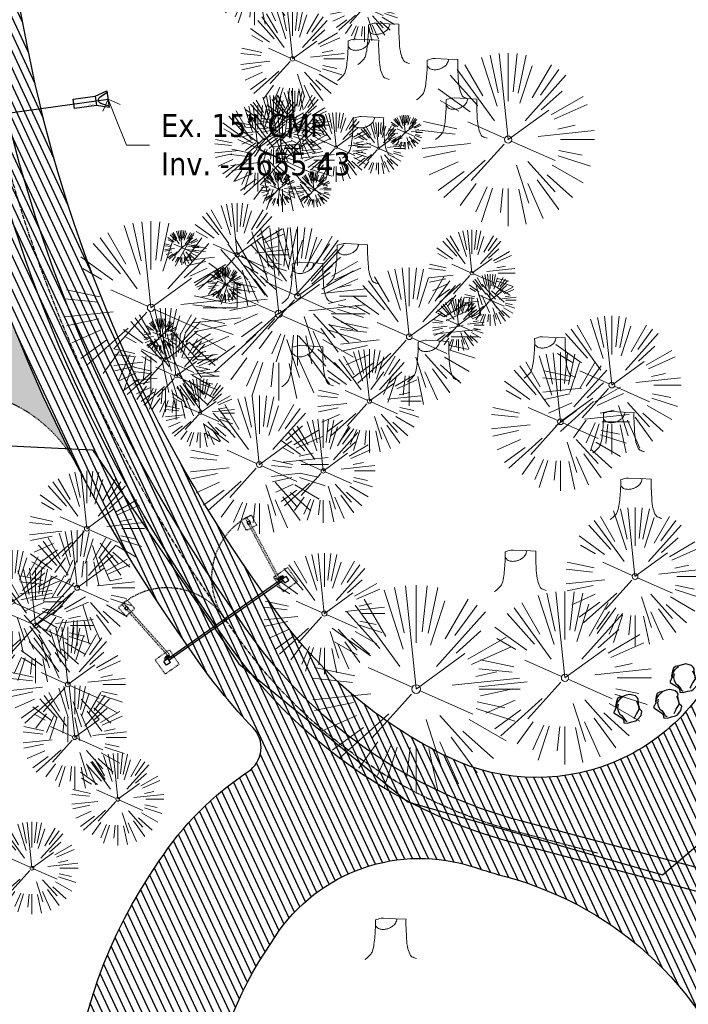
# Model space of a CAD drawing. Header units: feet. Extents: x 1134296 to 1140710, y 647902 to 649877.
# Tile 11 of 66: x 1134583 to 1134699, y 648396 to 648567. Entities that reach past the tile are written whole.
import ezdxf
from ezdxf import colors
from ezdxf.entities.mleader import LeaderData, LeaderLine
from ezdxf.lldxf.tags import DXFTag
from ezdxf.math import Vec2, Vec3

# ---------------------------------------------------------------- set-up
doc = ezdxf.new("R2010")
doc.units = ezdxf.units.FT
doc.header["$MEASUREMENT"] = 0
for name, pattern in [('CENTER2', [1.125, 0.75, -0.125, 0.125, -0.125]), ('DASHED4', [0.1875, 0.125, -0.0625]), ('DASHED8', [0.09375, 0.0625, -0.03125]), ('RAD', [0.13, 0.08, -0.05])]:
    doc.linetypes.add(name, pattern=pattern)
for name, color, linetype in [('C-FENCE-FOOTING', 7, 'DASHED8'), ('C-PRKG-ASPH', 5, 'Continuous'), ('C-PRKG-GRVL', 8, 'Continuous'), ('C-ROAD-ASPHALT', 1, 'Continuous'), ('C-ROAD-CNTR', 1, 'CENTER2'), ('C-ROAD-GRVL', 1, 'RAD'), ('C-SITE-GATE', 1, 'Continuous'), ('C-UTIL-ELEC-MEP', 7, 'UGE (.5x)'), ('C-UTIL-STRM-PIPE', 210, 'Continuous'), ('C-UTIL-STRM-STRC', 210, 'Continuous'), ('C-UTIL-WATER-MEP', 7, 'WATER (.5x)'), ('G-TEXT-ST02', 2, 'Continuous'), ('G-XREF', 7, 'Continuous'), ('L-BARRIERROCK', 6, 'Continuous')]:
    doc.layers.add(name, color=color, linetype=linetype)
doc.layers.add('V-ANNO-TEXT', color=8, linetype='Continuous', lineweight=13)
doc.layers.add('V-SITE-VEGE', color=8, linetype='Continuous', lineweight=18)
doc.styles.add('SEI-Dim & Leader', font='tahoma.ttf')
doc.styles.get("Standard").update_dxf_attribs({"font": 'arial.ttf'})
tags = doc.linetypes.add('UGE (.5x)', pattern='A,0.75,-0.2,["UGE",Standard,S=0.08,R=0,X=-0.1,Y=-0.04],-0.2', length=1.15).pattern_tags.tags
tags[6] = DXFTag(74, 10)
tags = doc.linetypes.add('WATER (.5x)', pattern='A,0.75,-0.2,["W",Standard,S=0.08,R=0,X=-0.1,Y=-0.04],-0.05', length=1).pattern_tags.tags
tags[6] = DXFTag(74, 10)
pattern_1 = [(115, (0, 0), (-1.132884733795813, -0.5282728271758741), [])]

# ---------------------------------------------------------------- blocks, each defined once
blk = doc.blocks.new('V-SITE-VEGE-Stump')
for points in [[(-0.122905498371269, -0.01429599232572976, 0.05261256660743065), (-0.09863241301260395, 0.007697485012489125, 0.1061947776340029), (-0.09053039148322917, 0.02191696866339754, 0.04486152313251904), (-0.08374707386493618, 0.05273626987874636, 0.02007395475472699), (-0.07764030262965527, 0.1228815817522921, 0.01167487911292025), (-0.07732468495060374, 0.1363966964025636, 0.007866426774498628), (-0.07764030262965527, 0.1564565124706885)], [(-0.07764030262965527, 0.1564565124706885, -0.02766804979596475), (-0.05341885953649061, 0.1633605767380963, -0.0679781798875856), (-0.04316680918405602, 0.1642506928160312), (0.008593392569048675, 0.1616126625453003), (0.05395851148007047, 0.1590945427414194)], [(0.01506844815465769, 0.161253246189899, -0.08286378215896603), (0.008147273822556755, 0.1419669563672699, -0.1113242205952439), (-0.002098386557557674, 0.130555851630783, -0.03931328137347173), (-0.01592715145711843, 0.1222882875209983, -0.04919659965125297), (-0.02797848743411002, 0.1177254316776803, -0.06600187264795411), (-0.0446681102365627, 0.1155126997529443, -0.07018691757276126), (-0.06035359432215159, 0.1177254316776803, -0.1148593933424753), (-0.06850904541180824, 0.1222766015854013, -0.0759377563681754), (-0.07734269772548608, 0.1331671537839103)], [(0.05395851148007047, 0.1590945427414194, 0.004334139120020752), (0.05376627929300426, 0.1369184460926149, 0.00834373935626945), (0.05395851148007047, 0.1253997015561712), (0.05605689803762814, 0.07623641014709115, 0.04625247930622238), (0.06241632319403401, 0.03170819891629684, 0.06962485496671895), (0.07334360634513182, 0.00381048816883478, 0.1497246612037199), (0.07941695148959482, -0.001975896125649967, 0.05852299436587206), (0.09922370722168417, -0.009139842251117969)]]:
    blk.add_lwpolyline(points, format="xyb")
blk = doc.blocks.new('V-SITE-VEGE-Coniferious Tree 2')
at = {"color": 0, "linetype": 'ByBlock'}
for p, q in [((-0.06264093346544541, 0.1926377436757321), (-0.1545378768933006, 0.4755369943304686)), ((-0.0574950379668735, 0.2703678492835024), (-0.1039851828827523, 0.4890788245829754)), ((-0.0003172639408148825, 0.0025937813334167), (-0.05229705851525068, 0.4972664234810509)), ((-3.601054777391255e-05, 0.2219193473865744), (-3.601054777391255e-05, 0.5000060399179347)), ((0.02890183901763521, 0.2753366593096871), (0.05222503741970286, 0.4972664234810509)), ((0.0571938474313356, 0.2692740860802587), (0.1039131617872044, 0.4890788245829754)), ((-0.1460065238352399, 0.2528363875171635), (-0.2500390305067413, 0.4330260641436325)), ((0.139142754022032, 0.2410654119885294), (0.2499670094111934, 0.4330260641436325)), ((-0.07913071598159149, 0.1088658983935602), (-0.2939353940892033, 0.4045257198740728)), ((0.06850648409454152, 0.2109817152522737), (0.1382469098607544, 0.425630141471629)), ((0.1868724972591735, 0.2572635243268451), (0.2938633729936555, 0.4045257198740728)), ((-0.1756943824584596, 0.1950752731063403), (-0.3346129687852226, 0.3715878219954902)), ((0.09777767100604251, 0.108636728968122), (0.3345409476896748, 0.3715878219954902)), ((-0.2201011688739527, 0.1598873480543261), (-0.4045617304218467, 0.2938993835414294)), ((0.1919663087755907, 0.1728666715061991), (0.3115823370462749, 0.2805763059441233)), ((0.2487690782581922, 0.143647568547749), (0.4329900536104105, 0.2500030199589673)), ((-0.2844040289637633, 0.1641894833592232), (-0.393144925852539, 0.2269610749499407)), ((0.2658942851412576, 0.1183972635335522), (0.4567507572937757, 0.2033670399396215)), ((-0.0009318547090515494, -0.0006770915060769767), (0.2349564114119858, 0.1707208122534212)), ((-0.2961437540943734, 0.06292784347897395), (-0.4891148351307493, 0.1039491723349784)), ((-0.01992166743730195, 0.008854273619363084), (-0.2318825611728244, 0.1032199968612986)), ((-0.3060292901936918, 0.03215663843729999), (-0.4973024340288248, 0.05226104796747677)), ((0.173080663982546, 0.01818771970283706), (0.497230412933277, 0.05226104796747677)), ((0.2872695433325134, 0.06106323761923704), (0.3884790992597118, 0.08257391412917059)), ((0.3024988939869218, 0), (0.4999700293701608, 0)), ((-0.2182782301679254, -0.02292736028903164), (-0.4973024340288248, -0.05226104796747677)), ((-0.02300503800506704, -0.02554197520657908), (-0.2137781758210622, -0.2373882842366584)), ((0.01849546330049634, -0.008260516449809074), (0.2719985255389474, -0.1211160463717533)), ((-0.302185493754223, -0.0642195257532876), (-0.4891148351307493, -0.1039491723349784)), ((0.2891445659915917, -0.09395946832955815), (0.4755009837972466, -0.1545018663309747)), ((0.2936342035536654, -0.06241742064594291), (0.4274066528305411, -0.09084484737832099)), ((-0.2881436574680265, -0.1282723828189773), (-0.4568227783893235, -0.2033670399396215)), ((-0.1320480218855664, -0.1188660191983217), (-0.3716238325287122, -0.3345769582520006)), ((0.1143820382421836, -0.1271057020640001), (0.2718110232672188, -0.301920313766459)), ((-0.254528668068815, -0.1848980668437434), (-0.4045617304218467, -0.2938993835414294)), ((0.04781873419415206, -0.1473038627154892), (0.1192466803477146, -0.3671294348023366)), ((0.2555295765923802, -0.1475434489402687), (0.4329900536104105, -0.2500030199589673)), ((0.1688618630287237, -0.2324611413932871), (0.2938633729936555, -0.4045257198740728)), ((0.2253521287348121, -0.2029399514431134), (0.3715518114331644, -0.3345769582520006)), ((-0.1842986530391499, -0.2536176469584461), (-0.2766747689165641, -0.3807650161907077)), ((-0.1213812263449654, -0.2725449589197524), (-0.1855903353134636, -0.4167758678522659)), ((-0.09098502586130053, -0.2799408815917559), (-0.1545378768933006, -0.4755369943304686)), ((-0.02966136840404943, -0.2817638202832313), (-0.04434904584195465, -0.4216092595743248)), ((-3.601054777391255e-05, -0.2817638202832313), (-3.601054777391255e-05, -0.5000060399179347)), ((0.1131111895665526, -0.2541280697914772), (0.2033310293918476, -0.4567867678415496)), ((0.06104806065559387, -0.2873055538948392), (0.1039131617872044, -0.4890788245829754))]:
    blk.add_line(p, q, dxfattribs=at)
blk.add_circle((-3.601054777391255e-05, 0), 0.02083358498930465)
blk = doc.blocks.new('_Open90')
at = {"color": 0, "linetype": 'ByBlock', "lineweight": -2}
for p, q in [((0, 0), (-1, 0)), ((-0.5, 0.5), (0, 0)), ((0, 0), (-0.5, -0.5))]:
    blk.add_line(p, q, dxfattribs=at)
blk = doc.blocks.new("5'_BarrierRock")
at = {"layer": 'L-BARRIERROCK', "flags": 128}
for points in [[(3.796977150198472, 25.21031587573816), (-3.971151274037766, 23.41838866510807), (-10.84293678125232, 21.02912666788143), (-17.7147222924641, 19.53586684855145), (-22.19627771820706, 16.54930863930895), (-24.28770915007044, 10.27760197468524), (-26.0803419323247, 0.1233349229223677), (-25.48279766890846, -2.863184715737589), (-26.97668484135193, -7.044335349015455), (-29.06806322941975, -9.732226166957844), (-29.36686187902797, -13.31608058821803), (-11.14168239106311, -24.66494006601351), (-9.05030400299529, -29.74205430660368), (-9.05030400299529, -31.53398151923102), (-8.751505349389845, -33.62457612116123), (-1.87971984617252, -34.52053972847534), (7.680988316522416, -31.83264891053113), (16.04666099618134, -30.04072169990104), (19.63192655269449, -27.3528308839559), (27.10125632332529, -18.69186222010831), (28.89388910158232, -9.433597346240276), (24.11353502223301, -5.551075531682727), (22.02210359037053, 1.616633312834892), (21.42455933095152, 6.096412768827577), (20.82701507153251, 11.17356558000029), (21.12581372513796, 15.05604882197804), (19.03438229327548, 18.63990324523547), (15.15031808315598, 22.22375766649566), (3.796977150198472, 25.21031587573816)], [(-24.28770915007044, -3.759148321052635), (-24.28770915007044, 1.317965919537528), (-22.19627771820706, 8.187007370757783), (-18.61101215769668, 13.26412161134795), (-14.42820234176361, 18.04260703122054), (-11.44048104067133, 19.83453424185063)], [(-20.40364493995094, 4.603152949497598), (-21.8975321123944, -2.56455589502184), (-21.29998785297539, -6.447039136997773), (-20.40364493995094, -9.433597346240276), (-17.11717803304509, -15.70534258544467), (-12.93431516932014, -18.99052961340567), (-6.958872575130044, -26.75553466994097), (-5.46498540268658, -29.44342548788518), (-3.373607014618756, -30.63801791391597), (-1.87971984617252, -30.63801791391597)], [(17.54049512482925, 10.8748981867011), (21.62729471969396, 1.526720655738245), (22.61964785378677, -6.148371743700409), (17.24174951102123, -14.21204419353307), (15.44911673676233, -18.39319482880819), (13.35768530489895, -22.87301285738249), (12.1625967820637, -25.56090367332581)]]:
    blk.add_lwpolyline(points, dxfattribs=at)
blk = doc.blocks.new('*U1382')
at = {"flags": 128}
blk.add_lwpolyline([(-5.830896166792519, -1.631197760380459), (-6.054724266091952, -0.02168665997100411), (-2.261230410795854, 0.5058589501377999), (-2.037402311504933, -1.103652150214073)], close=True, dxfattribs=at)
blk.add_lwpolyline([(-2.261230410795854, 0.5058589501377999), (-0.1980017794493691, 1.423798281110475), (0.1980017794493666, -1.423798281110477), (-2.037402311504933, -1.103652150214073)], dxfattribs=at)
blk.add_lwpolyline([(0.1721754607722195, -1.238085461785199), (-1.256663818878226, -0.7355111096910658, -0.609256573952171), (-1.409667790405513, 0.3647153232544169), (-0.1721754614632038, 1.238085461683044)], format="xyb", dxfattribs=at)
at = {"layer": 'Defpoints'}
blk.add_text('15" FES', height=0.2, rotation=7.890988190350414, dxfattribs=at).set_placement((-3.420963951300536, -1.209523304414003))
blk = doc.blocks.new('C_PBASE-PACTOLA_02403811')
at = {"layer": 'C-FENCE-FOOTING', "linetype": 'DASHED8', "ltscale": 0.5}
for points in [[(1134622.790737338, 648480.9149802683), (1134623.729950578, 648479.1492287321), (1134621.964199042, 648478.2100154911), (1134621.024985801, 648479.9757670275)], [(1134626.63107487, 648470.0871235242), (1134628.348105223, 648467.6270814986), (1134630.808147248, 648469.3441118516), (1134629.091116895, 648471.8041538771)], [(1134599.751423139, 648464.8342786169), (1134601.084978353, 648463.3437651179), (1134602.575491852, 648464.6773203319), (1134601.241936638, 648466.167833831)], [(1134608.590766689, 648457.4955675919), (1134610.307797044, 648455.0355255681), (1134607.84775502, 648453.3184952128), (1134606.130724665, 648455.7785372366)]]:
    blk.add_lwpolyline(points, close=True, dxfattribs=at)
at = {"layer": 'C-ROAD-ASPHALT'}
for points in [[(1134633.649625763, 648994.1535019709), (1134723.234794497, 649000.6014174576, -0.3003133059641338), (1134907.703644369, 648897.0203221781), (1134943.5624042, 648827.4079753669, -0.2429416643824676), (1134943.472635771, 648735.6471404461, -0.01448214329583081), (1134938.281078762, 648725.8872446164), (1134902.771388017, 648660.9021647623, -0.1112368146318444), (1134861.541195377, 648614.0501326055), (1134757.483908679, 648538.5664206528, 0.1783965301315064), (1134706.299016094, 648462.144128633, -0.4786295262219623), (1134656.994557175, 648438.877100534, -0.1281532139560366), (1134626.710174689, 648464.732186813), (1134623.062749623, 648469.9579645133, -0.1042089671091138), (1134584.046954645, 648561.8052956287), (1134566.403948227, 648651.5934078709, -0.01381007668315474), (1134561.903038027, 648678.391101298), (1134552.825444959, 648743.3771249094, -0.09433329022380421), (1134558.209758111, 648852.4537669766), (1134566.77306571, 648887.8397463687, -0.03644235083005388), (1134590.864287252, 648962.9741265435, -0.2864198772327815)], [(1134661.499773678, 648419.805711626, 0.01473642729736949), (1134666.861855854, 648418.1955271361, -0.2575869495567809), (1134708.624534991, 648377.9849734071, -0.1698424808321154), (1134704.112198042, 648253.9264793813), (1134702.882206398, 648250.7817127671, -0.5197538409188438), (1134679.029421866, 648244.961863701, -0.09218706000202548), (1134665.447166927, 648262.190270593), (1134659.15436205, 648274.1677188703), (1134684.537608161, 648273.1557157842), (1134646.406726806, 648345.7323595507), (1134635.783647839, 648340.1511237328, -0.4142135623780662), (1134622.280052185, 648344.3526596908, -0.2721985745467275), (1134625.184309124, 648405.1045634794), (1134626.923202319, 648407.7628030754, -0.3404876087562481)]]:
    blk.add_lwpolyline(points, format="xyb", close=True, dxfattribs=at)
blk.add_lwpolyline([(1134641.753924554, 648097.236757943, -0.04745863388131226), (1134675.306121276, 648187.2144013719, 0.3533595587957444), (1134666.801823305, 648223.938865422, -0.1061807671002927), (1134644.201008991, 648251.02779896), (1134637.908204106, 648263.0052472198), (1134624.340160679, 648241.5287128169), (1134586.209279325, 648314.1053565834), (1134596.832358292, 648319.6865924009, 0.4142135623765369), (1134601.03389425, 648333.1901880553), (1134601.03389425, 648333.1901880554, -0.272198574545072), (1134605.099853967, 648418.2428533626), (1134606.838864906, 648420.9012729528, -0.1021731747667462), (1134622.244871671, 648436.3835698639, 0.468797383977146), (1134623.08730174, 648444.0239125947, -0.03941359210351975), (1134613.58995056, 648455.5746915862), (1134609.942525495, 648460.8004692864, -0.1042089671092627), (1134568.347173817, 648558.7203512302), (1134550.704167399, 648648.5084634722, -0.01381007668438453), (1134546.056886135, 648676.177626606), (1134536.979293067, 648741.163650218, -0.0943332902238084), (1134542.658637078, 648856.2170945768), (1134551.221944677, 648891.6030739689, -0.01079874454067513), (1134557.394969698, 648914.8990641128)], format="xyb", dxfattribs=at)
at = {"layer": 'C-ROAD-CNTR', "flags": 128}
blk.add_lwpolyline([(1134682.815781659, 648422.2458494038), (1134669.21986276, 648425.8462855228, -0.1774687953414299), (1134620.150062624, 648460.1534391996), (1134616.502637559, 648465.3792168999, -0.1042089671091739), (1134576.197064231, 648560.2628234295), (1134558.554057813, 648650.0509356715, -0.01381007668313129), (1134553.979962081, 648677.2843639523), (1134544.902369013, 648742.2703875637, -0.09433329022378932), (1134550.434197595, 648854.3354307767), (1134558.997505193, 648889.7214101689, -0.1428635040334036), (1134712.374228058, 649156.8312964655), (1134786.199238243, 649227.8108874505, -0.04164346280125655), (1134812.006441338, 649248.7876063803), (1134833.030879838, 649263.1487701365, -0.2654684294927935), (1134926.96397912, 649270.7084407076), (1134949.260464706, 649260.2481514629, -0.03670103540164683), (1135013.162783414, 649224.3333579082), (1135075.321908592, 649183.1273199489, -0.3025232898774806), (1135105.389164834, 649111.5845632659), (1135099.687602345, 649081.8875520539, -0.04927264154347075), (1135094.100293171, 649063.036833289), (1135036.844839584, 648922.3955038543, -0.009218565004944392), (1135029.58001939, 648905.4517031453), (1134962.363987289, 648756.3352782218, -0.01915469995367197), (1134945.301367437, 648722.0511597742), (1134909.791676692, 648657.06607992, -0.111236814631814), (1134866.238656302, 648607.5744966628), (1134762.181369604, 648532.0907847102, 0.3229446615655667), (1134716.395894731, 648393.2215671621), (1134719.721086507, 648382.7059234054, -0.1714240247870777), (1134715.287797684, 648249.5554414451), (1134707.163513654, 648228.7837741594, -0.02272318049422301), (1134688.713657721, 648187.2766264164, 0.05045028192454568), (1134653.344169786, 648094.1277041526)], format="xyb", dxfattribs=at)
at = {"layer": 'C-ROAD-GRVL', "flags": 128}
blk.add_lwpolyline([(1134592.713002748, 648489.2270802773, 0.1768252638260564), (1134580.054753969, 648500.7928919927), (1134551.806274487, 648512.414450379)], format="xyb", dxfattribs=at)
at = {"layer": 'C-SITE-GATE'}
for p, q in [((1134628.071127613, 648469.7711184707), (1134618.230959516, 648462.902997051)), ((1134628.261908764, 648469.4977804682), (1134618.421740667, 648462.6296590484)), ((1134627.715232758, 648469.1162181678), (1134627.524451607, 648469.3895561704)), ((1134628.261908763, 648469.497780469), (1134628.071127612, 648469.7711184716)), ((1134628.139462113, 648469.8188137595), (1134628.822807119, 648470.2957666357)), ((1134628.139462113, 648469.8188137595), (1134628.139526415, 648469.8188586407)), ((1134628.616414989, 648469.1354687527), (1134628.139462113, 648469.8188137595)), ((1134628.616414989, 648469.1354687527), (1134629.299759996, 648469.6124216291)), ((1134629.299759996, 648469.6124216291), (1134628.822807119, 648470.2957666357)), ((1134608.39079142, 648456.0348756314), (1134618.230959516, 648462.902997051)), ((1134608.581572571, 648455.7615376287), (1134618.421740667, 648462.6296590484)), ((1134618.250904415, 648462.5104208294), (1134618.060123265, 648462.7837588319)), ((1134618.421740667, 648462.6296590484), (1134618.230959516, 648462.902997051)), ((1134618.592576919, 648462.7488972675), (1134618.401795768, 648463.02223527)), ((1134608.322456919, 648455.9871803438), (1134607.639111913, 648455.5102274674)), ((1134608.116064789, 648454.8268824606), (1134607.639111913, 648455.5102274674)), ((1134608.799409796, 648455.3038353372), (1134608.116064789, 648454.8268824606)), ((1134608.322456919, 648455.9871803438), (1134608.322392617, 648455.9871354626)), ((1134608.799409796, 648455.3038353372), (1134608.322456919, 648455.9871803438)), ((1134608.581572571, 648455.7615376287), (1134608.39079142, 648456.0348756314)), ((1134609.128248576, 648456.1430999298), (1134608.937467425, 648456.4164379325))]:
    blk.add_line(p, q, dxfattribs=at)
at = {"layer": 'C-SITE-GATE', "linetype": 'DASHED4', "flags": 128}
for points in [[(1134627.397313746, 648469.7701174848), (1134621.762034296, 648480.3646267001)], [(1134627.691605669, 648469.9266530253), (1134622.056326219, 648480.5211622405)], [(1134608.375674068, 648456.4447528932), (1134600.37434279, 648465.3878338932)], [(1134608.624092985, 648456.6670120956), (1134600.622761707, 648465.6100930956)]]:
    blk.add_lwpolyline(points, dxfattribs=at)
at = {"layer": 'C-SITE-GATE'}
for points in [[(1134622.480785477, 648479.9006184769), (1134622.039347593, 648479.6658151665), (1134622.274150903, 648479.2243772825), (1134622.715588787, 648479.4591805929)], [(1134600.810448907, 648464.7754192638), (1134601.183077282, 648465.108808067), (1134601.516466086, 648464.736179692), (1134601.143837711, 648464.4027908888)]]:
    blk.add_lwpolyline(points, close=True, dxfattribs=at)
for points in [[(1134627.538672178, 648469.8059787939), (1134627.758425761, 648470.142382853, -0.9778305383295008), (1134628.147567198, 648469.9004472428), (1134628.071125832, 648469.7711172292), (1134627.729453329, 648469.532640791)], [(1134628.290353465, 648470.3306282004), (1134627.898803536, 648470.2403620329, 0.9778305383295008), (1134627.991704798, 648469.7916602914), (1134628.139462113, 648469.8188137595), (1134628.481134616, 648470.0572901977)], [(1134607.790003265, 648456.0220419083), (1134608.009756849, 648456.3584459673, -0.9778305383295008), (1134608.398898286, 648456.1165103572), (1134608.322456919, 648455.9871803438), (1134607.980784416, 648455.7487039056)], [(1134608.541684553, 648456.5466913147), (1134608.150134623, 648456.4564251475, 0.9778305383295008), (1134608.243035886, 648456.007723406), (1134608.3907932, 648456.0348768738), (1134608.732465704, 648456.273353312)]]:
    blk.add_lwpolyline(points, format="xyb", close=True, dxfattribs=at)
for centre in [(1134627.950284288, 648470.0170526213), (1134608.201615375, 648456.2331157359)]:
    blk.add_circle(centre, 0.1458333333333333, dxfattribs=at)
at = {"layer": 'C-SITE-GATE', "linetype": 'DASHED4'}
for centre, start, end in [((1134627.950284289, 648470.0170526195), 119.2972067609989, 216.2022462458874), ((1134608.201615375, 648456.2331157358), 33.62536167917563, 130.5304011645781)]:
    blk.add_arc(centre, 12.04471089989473, start, end, dxfattribs=at)
at = {"layer": 'C-UTIL-ELEC-MEP'}
blk.add_lwpolyline([(1134561.89461308, 648493.8446214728), (1134595.285468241, 648492.1844378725), (1134620.611008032, 648455.069243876), (1134649.925945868, 648431.1717475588), (1134694.111503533, 648418.4795962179), (1134708.67072589, 648430.8332975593), (1134725.261490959, 648479.9096068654), (1134754.464708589, 648520.9821663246), (1134857.364855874, 648597.6807489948), (1134892.607391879, 648628.3029507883), (1134942.693541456, 648644.7073661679)], dxfattribs=at)
at = {"layer": 'C-UTIL-STRM-PIPE', "flags": 128}
blk.add_lwpolyline([(1134562.19754962, 648548.0397159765), (1134597.974, 648553.015)], dxfattribs=at)
at = {"layer": 'C-UTIL-WATER-MEP', "flags": 128}
for points in [[(1134713.292159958, 648416.2441137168), (1134669.731849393, 648427.7796426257, -0.1774687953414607), (1134621.79009064, 648461.2981261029), (1134618.142665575, 648466.5239038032, -0.1042089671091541), (1134578.159536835, 648560.6484414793), (1134560.516530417, 648650.4365537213, -0.01381007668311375), (1134555.960731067, 648677.5610482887), (1134546.883138, 648742.5470719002, -0.09433329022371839), (1134552.378087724, 648853.8650148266), (1134560.941395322, 648889.2509942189, -0.1428635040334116), (1134713.760384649, 649155.3895718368), (1134787.585394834, 649226.3691628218, -0.04164346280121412), (1134813.134525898, 649247.1361145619), (1134834.158964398, 649261.4972783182, -0.2654684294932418), (1134926.114524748, 649268.8977979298), (1134948.411010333, 649258.437508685, -0.03670103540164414), (1135012.057719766, 649222.6663743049), (1135074.216844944, 649181.4603363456, -0.302523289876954), (1135103.425036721, 649111.961658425), (1135097.723474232, 649082.264647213, -0.04927264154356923), (1135092.247911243, 649063.7909428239), (1135034.992457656, 648923.1496133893, -0.009218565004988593), (1135027.756696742, 648906.273587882), (1134960.540664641, 648757.1571629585, -0.01915469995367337), (1134943.546295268, 648723.0101809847), (1134908.036604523, 648658.0251011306, -0.1112368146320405), (1134865.064291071, 648609.1934056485), (1134761.007004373, 648533.7096936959, 0.1574684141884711), (1134714.965670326, 648470.6755079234, 0.1574684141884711)], [(1134709.845560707, 648413.0189530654), (1134668.707876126, 648423.9129284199, -0.1774687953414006), (1134618.510034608, 648459.0087522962), (1134614.862609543, 648464.2345299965, -0.1042089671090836), (1134574.234591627, 648559.8772053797), (1134556.591585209, 648649.6653176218, -0.01381007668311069), (1134551.999193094, 648677.0076796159), (1134542.921600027, 648741.9937032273, -0.09433329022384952), (1134548.490307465, 648854.8058467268), (1134557.053615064, 648890.191826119, -0.0889232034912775), (1134635.562402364, 649068.4731093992, -0.07678502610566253)]]:
    blk.add_lwpolyline(points, format="xyb", dxfattribs=at)
at = {"layer": 'C-UTIL-STRM-STRC', "color": 221, "linetype": 'Continuous', "lineweight": -3}
blk.add_blockref('*U1382', (1134597.974, 648553.015), dxfattribs=at)
at = {"layer": 'L-BARRIERROCK', "xscale": 0.08333333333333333, "yscale": 0.08333333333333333, "zscale": 0.08333333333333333}
for p in [(1134697.845165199, 648452.9691616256), (1134695.037755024, 648448.5458117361), (1134688.128752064, 648447.6829144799)]:
    blk.add_blockref("5'_BarrierRock", p, dxfattribs=at)
blk = doc.blocks.new('C_PHTCH-PACTOLA_02403811')
at = {"layer": 'C-PRKG-ASPH'}
h = blk.add_hatch(dxfattribs=at)
h.set_pattern_fill('ANSI31', color=256, scale=10, angle=70)
h.set_pattern_definition(pattern_1)
edge = h.paths.add_edge_path(flags=16)
edge.add_arc((1135093.567290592, 648760.3570235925), 541.9999999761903, 143.5703577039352, 153.2664360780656, ccw=False)
edge.add_arc((1135093.567290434, 648760.3570237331), 541.9999997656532, 133.8742793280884, 143.5703577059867, ccw=False)
edge.add_line((1134717.918854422, 649151.0643979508), (1134791.743864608, 649222.0439889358))
edge.add_arc((1134924.814897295, 649083.6384245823), 191.9999999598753, 124.33581191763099, 133.8742793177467, ccw=False)
edge.add_line((1134816.518779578, 649242.1816391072), (1134837.543218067, 649256.5428028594))
edge.add_arc((1134886.614896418, 649184.7029087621), 87.00000000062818, 64.86660358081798, 124.33581191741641, ccw=False)
edge.add_line((1134923.566161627, 649263.4658695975), (1134945.862647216, 649253.0055803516))
edge.add_arc((1134736.896871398, 648807.5874571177), 491.9999999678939, 56.45911934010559, 64.86660355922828, ccw=False)
edge.add_line((1135008.742528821, 649217.6654234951), (1135070.901654, 649176.4593855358))
edge.add_arc((1135036.644680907, 649124.7828938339), 62.00000000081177, -10.868034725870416, 56.45911933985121, ccw=False)
edge.add_line((1135097.532652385, 649113.0929439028), (1135091.831089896, 649083.3959326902))
edge.add_arc((1135001.481196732, 649100.7423100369), 92.00000001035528, 337.8486329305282, 349.13196525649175, ccw=False)
edge.add_line((1135086.690765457, 649066.0532714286), (1135029.43531187, 648925.4119419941))
edge.add_arc((1134573.749357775, 649110.9228871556), 491.9999995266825, 335.73595333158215, 337.84863296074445, ccw=False)
edge.add_line((1135022.286728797, 648908.7392420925), (1134970.105907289, 648792.9779079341))
edge.add_line((1134970.105907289, 648792.9779079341), (1134955.070696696, 648759.622817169))
edge.add_arc((1134506.533324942, 648961.8064625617), 492.0000003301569, 331.3465562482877, 335.7359533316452, ccw=False)
edge.add_line((1134938.281078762, 648725.8872446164), (1134902.771388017, 648660.9021647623))
edge.add_arc((1134778.161263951, 648728.9926705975), 142.0000000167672, 305.95733191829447, 331.34655630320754, ccw=False)
edge.add_line((1134861.541195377, 648614.0501326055), (1134757.483908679, 648538.5664206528))
edge.add_arc((1134835.579196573, 648430.9089730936), 133.0000000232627, 125.9573319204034, 166.4171722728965)
edge.add_arc((1134672.277915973, 648470.363906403), 35.00000000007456, 244.10855969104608, 346.41717227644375, ccw=False)
edge.add_arc((1134691.461854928, 648509.9128519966), 78.95614352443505, 214.9055155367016, 244.1168481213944, ccw=False)
edge.add_line((1134626.710174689, 648464.732186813), (1134623.062749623, 648469.9579645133))
edge.add_arc((1134821.506139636, 648608.4650796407), 241.9999999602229, 191.1167612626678, 214.9138039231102, ccw=False)
edge.add_line((1134584.046954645, 648561.8052956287), (1134566.403948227, 648651.5934078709))
edge.add_arc((1135049.172208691, 648746.4554480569), 491.9999999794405, 187.9519260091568, 191.1167612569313, ccw=False)
edge.add_line((1134561.903038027, 648678.391101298), (1134552.825444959, 648743.3771249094))
edge.add_arc((1134842.017716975, 648783.7730382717), 292.0000000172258, 166.3961174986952, 187.9519260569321, ccw=False)
edge.add_line((1134558.209758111, 648852.4537669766), (1134566.77306571, 648887.8397463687))
edge.add_arc((1135093.567290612, 648760.357023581), 542.0000000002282, 158.0478401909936, 166.396117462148, ccw=False)
edge.add_arc((1135093.567290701, 648760.357023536), 542.0000000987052, 153.2664360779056, 158.0478401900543, ccw=False)
edge = h.paths.add_edge_path()
edge.add_line((1134664.934415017, 648091.0186503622), (1134641.753924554, 648097.236757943))
edge.add_arc((1135131.441785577, 647965.8792352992), 506.9999999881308, 154.1154939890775, 164.9840567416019, ccw=False)
edge.add_arc((1135131.44177555, 647965.8792402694), 506.9999887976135, 153.4314984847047, 154.115493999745, ccw=False)
edge.add_arc((1134241.513528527, 648410.9103548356), 488.0000000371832, 333.4314984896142, 338.6383717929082)
edge.add_line((1134695.987914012, 648233.1548120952), (1134704.112198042, 648253.9264793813))
edge.add_arc((1134529.027803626, 648322.4060737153), 188.0000000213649, 338.6383717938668, 377.1954705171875)
edge.add_arc((1134651.306425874, 648360.2470375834), 60.00000000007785, 17.1954705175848, 74.97265706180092)
edge.add_line((1134666.863224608, 648418.1951696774), (1134661.500576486, 648419.8056636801))
edge.add_arc((1134691.489318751, 648509.9450223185), 94.99699278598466, 223.9418846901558, 251.5980721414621, ccw=False)
edge.add_arc((1134691.535842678, 648509.9839590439), 95.05751145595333, 214.9165962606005, 223.9393241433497, ccw=False)
edge.add_line((1134613.590003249, 648455.5746160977), (1134609.942525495, 648460.8004692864))
edge.add_arc((1134821.506139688, 648608.4650796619), 258.0000000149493, 191.1167612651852, 214.9138039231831, ccw=False)
edge.add_line((1134568.347173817, 648558.7203512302), (1134550.704167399, 648648.5084634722))
edge.add_arc((1135049.172208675, 648746.4554480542), 507.9999999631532, 187.9519260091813, 191.1167612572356, ccw=False)
edge.add_line((1134546.056886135, 648676.177626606), (1134536.979293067, 648741.163650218))
edge.add_arc((1134842.01771694, 648783.7730382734), 307.9999999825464, 166.3961174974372, 187.9519260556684, ccw=False)
edge.add_line((1134542.658637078, 648856.2170945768), (1134551.221944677, 648891.6030739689))
edge.add_arc((1135093.567290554, 648760.3570237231), 557.9999999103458, 163.9213237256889, 166.3961174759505, ccw=False)
edge.add_arc((1134538.177323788, 648920.4382053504), 19.99999999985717, 343.9213237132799, 402.7699397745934)
edge.add_line((1134552.859048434, 648934.0193305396), (1134533.446357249, 648955.005204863))
edge.add_arc((1135093.567290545, 648760.3570234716), 592.9783928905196, 146.0187423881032, 160.8370986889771, ccw=False)
edge.add_line((1134601.857481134, 649091.7855040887), (1134616.582948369, 649064.0343807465))
edge.add_arc((1134620.999668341, 649066.3780071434), 5.000000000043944, 207.9515834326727, 327.0740857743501)
edge.add_arc((1135093.567290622, 648760.3570235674), 558.0000000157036, 133.8742793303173, 147.0740857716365, ccw=False)
edge.add_line((1134706.829601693, 649162.5981949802), (1134780.654611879, 649233.5777859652))
edge.add_arc((1134924.814897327, 649083.6384245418), 208.0000000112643, 124.3358119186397, 133.8742793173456, ccw=False)
edge.add_line((1134807.494103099, 649255.3935736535), (1134828.518541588, 649269.7547374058))
edge.add_arc((1134886.614896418, 649184.7029087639), 102.9999999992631, 64.86660357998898, 124.33581191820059, ccw=False)
edge.add_line((1134930.361796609, 649277.9510118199), (1134952.658282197, 649267.4907225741))
edge.add_arc((1134736.896871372, 648807.5874570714), 508.0000000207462, 56.4591193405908, 64.86660355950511, ccw=False)
edge.add_line((1135017.583038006, 649231.0012923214), (1135079.742163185, 649189.7952543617))
edge.add_arc((1135036.644680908, 649124.782893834), 77.99999999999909, -10.868034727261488, 56.45911934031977, ccw=False)
edge.add_line((1135113.245677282, 649110.0761826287), (1135107.544114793, 649080.3791714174))
edge.add_arc((1135001.481196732, 649100.7423100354), 108.0000000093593, 337.84863293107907, 349.131965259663, ccw=False)
edge.add_line((1135101.509820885, 649060.0203951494), (1135044.254367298, 648919.3790657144))
edge.add_arc((1134573.749357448, 649110.9228872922), 507.9999998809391, 335.7359533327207, 337.84863295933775, ccw=False)
edge.add_line((1135036.873309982, 648902.1641641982), (1134969.657277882, 648753.0477392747))
edge.add_arc((1134506.53332524, 648961.8064624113), 507.9999999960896, 331.346556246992, 335.73595333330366, ccw=False)
edge.add_line((1134952.321656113, 648718.215074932), (1134916.811965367, 648653.2299950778))
edge.add_arc((1134778.161263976, 648728.9926705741), 157.9999999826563, 305.9573319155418, 331.3465563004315, ccw=False)
edge.add_line((1134870.936117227, 648601.0988607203), (1134766.878830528, 648525.6151487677))
edge.add_arc((1134835.579196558, 648430.9089731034), 117.0000000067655, 125.9573319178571, 162.264860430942)
edge.add_arc((1134752.713885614, 648457.4106757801), 29.99999999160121, 162.264860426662, 196.8024120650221)
edge.add_arc((1134835.579196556, 648430.9089731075), 113.0000000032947, 170.9217318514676, 197.5476736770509)
edge.add_line((1134727.837491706, 648396.8395581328), (1134731.162683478, 648386.3239143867))
edge.add_arc((1134529.027802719, 648322.4060734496), 212.0000009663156, 11.340079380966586, 17.54767372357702, ccw=False)
edge.add_arc((1134529.055568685, 648322.403813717), 211.9732215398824, -20.64909134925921, 11.342153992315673, ccw=False)
edge.add_arc((1134759.869013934, 648235.3149369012), 34.72371615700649, 159.1871917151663, 239.4135572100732)
edge.add_line((1134742.200276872, 648205.422593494), (1134709.513, 648185.696))
edge.add_line((1134709.513, 648185.696), (1134698.996135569, 648181.0065459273))
edge.add_arc((1135131.441785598, 647965.8792352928), 483.0000000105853, 153.5511843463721, 164.9840567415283)
h = blk.add_hatch(dxfattribs=at)
h.set_pattern_fill('ANSI31', color=256, scale=10, angle=70)
h.set_pattern_definition(pattern_1)
edge = h.paths.add_edge_path()
edge.add_arc((1134648.315845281, 648200.3111567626), 30.00000000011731, 334.1154939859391, 411.9608870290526)
edge.add_arc((1134718.562561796, 648290.096449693), 84.00000003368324, 207.7168872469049, 231.9608870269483, ccw=False)
edge.add_line((1134644.201008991, 648251.02779896), (1134637.908204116, 648263.0052472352))
edge.add_line((1134637.908204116, 648263.0052472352), (1134624.340160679, 648241.5287128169))
edge.add_line((1134624.340160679, 648241.5287128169), (1134586.209279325, 648314.1053565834))
edge.add_line((1134586.209279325, 648314.1053565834), (1134596.832358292, 648319.6865924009))
edge.add_arc((1134592.181328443, 648328.5391582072), 10.00000000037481, 297.7168872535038, 387.7168872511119)
edge.add_arc((1134675.395447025, 648372.2588387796), 84.00000000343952, 146.8092076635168, 207.7168872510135, ccw=False)
edge.add_line((1134605.099853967, 648418.2428533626), (1134606.838864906, 648420.9012729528))
edge.add_arc((1134652.028889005, 648391.340120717), 53.99999999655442, 123.47381821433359, 146.8092076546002, ccw=False)
edge.add_arc((1134619.487092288, 648440.5542596), 4.999999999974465, 303.4738182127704, 403.9420609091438)
edge.add_arc((1134691.489318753, 648509.9450223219), 94.99699278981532, 223.9418846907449, 251.5980721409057)
edge.add_arc((1134652.028889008, 648391.3401207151), 29.99999999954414, 71.59553892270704, 146.8092076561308)
edge.add_arc((1134675.665423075, 648372.3186414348), 60.26685623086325, 143.9760561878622, 207.647841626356)
edge.add_arc((1134631.132617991, 648349.0036895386), 9.999999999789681, 207.7168872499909, 297.7168872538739)
edge.add_line((1134635.783647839, 648340.1511237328), (1134646.406726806, 648345.7323595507))
edge.add_line((1134646.406726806, 648345.7323595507), (1134684.53760816, 648273.1557157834))
edge.add_line((1134684.53760816, 648273.1557157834), (1134659.15436205, 648274.1677188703))
edge.add_line((1134659.15436205, 648274.1677188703), (1134665.447166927, 648262.190270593))
edge.add_arc((1134718.562561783, 648290.096449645), 59.9999999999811, 207.716887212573, 228.7850574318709)
edge.add_arc((1134688.912706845, 648256.2455101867), 14.99999999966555, 228.7850574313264, 338.6383717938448)
edge.add_line((1134702.882206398, 648250.7817127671), (1134695.987914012, 648233.1548120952))
edge.add_arc((1134241.513528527, 648410.9103548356), 488.0000000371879, 333.43149848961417, 338.63837179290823, ccw=False)
edge.add_arc((1135131.441781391, 647965.879237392), 506.999995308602, 153.4314984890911, 154.1154939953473)
at = {"layer": 'C-PRKG-GRVL'}
h = blk.add_hatch(dxfattribs=at)
h.set_pattern_fill('AR-SAND', color=256)
h.set_pattern_definition([(37.50000000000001, (0, 0), (-0.06299335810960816, 1.926823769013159), [0, -1.52, 0, -1.7, 0, -1.625]), (7.499999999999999, (0, 0), (1.769776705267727, 2.82214606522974), [0, -0.82, 0, -1.37, 0, -0.525]), (327.5, (-1.23, 0), (3.114141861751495, 0.005659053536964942), [0, -0.5, 0, -1.8, 0, -2.35]), (317.5, (-1.23, 0), (3.006126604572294, 0.8776755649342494), [0, -0.25, 0, -1.18, 0, -1.35])])
edge = h.paths.add_edge_path()
edge.add_line((1134580.054753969, 648500.7928919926), (1134516.647943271, 648526.8787541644))
edge.add_line((1134516.647943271, 648526.8787541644), (1134522.751496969, 648541.668850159))
edge.add_line((1134522.751496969, 648541.668850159), (1134571.534446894, 648521.5993134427))
edge.add_arc((1134573.056307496, 648525.2984944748), 3.999999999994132, 247.6375018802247, 378.5075559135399)
edge.add_arc((1134821.506139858, 648608.4650797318), 258.0000001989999, 198.507555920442, 207.5267565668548)
edge.add_arc((1134570.543125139, 648477.6730105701), 24.99999999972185, 27.52675657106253, 67.63750171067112)
blk = doc.blocks.new('C_XBASE-PACTOLA_02403811')
at = {"layer": 'V-SITE-VEGE'}
for name, p, xscale, yscale, zscale in [('V-SITE-VEGE-Coniferious Tree 2', (1134623.325, 648574.824), 17.99978256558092, 17.99978256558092, 17.99978256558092), ('V-SITE-VEGE-Coniferious Tree 2', (1134629.941, 648559.995), 17.99978256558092, 17.99978256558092, 17.99978256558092), ('V-SITE-VEGE-Stump', (1134646.227, 648559.588), 40.31522404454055, 40.31522404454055, 40.31522404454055), ('V-SITE-VEGE-Stump', (1134642.71, 648556.823), 40.31522404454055, 40.31522404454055, 40.31522404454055), ('V-SITE-VEGE-Coniferious Tree 2', (1134667.325, 648546.003), 29.99963760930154, 29.99963760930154, 29.99963760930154), ('V-SITE-VEGE-Stump', (1134656.415, 648553.46), 40.31522404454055, 40.31522404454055, 40.31522404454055), ('V-SITE-VEGE-Stump', (1134659.718, 648546.6), 40.31522404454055, 40.31522404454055, 40.31522404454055), ('V-SITE-VEGE-Coniferious Tree 2', (1134623.934, 648544.475), 14.99981880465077, 14.99981880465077, 14.99981880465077), ('V-SITE-VEGE-Coniferious Tree 2', (1134628.207, 648542.454), 17.99978256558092, 17.99978256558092, 17.99978256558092), ('V-SITE-VEGE-Stump', (1134643.576, 648543.366), 40.31522404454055, 40.31522404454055, 40.31522404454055), ('V-SITE-VEGE-Coniferious Tree 2', (1134644.853, 648544.485), 8.999891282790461, 8.999891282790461, 8.999891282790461), ('V-SITE-VEGE-Coniferious Tree 2', (1134620.341, 648526.002), 17.99978256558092, 17.99978256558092, 17.99978256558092), ('V-SITE-VEGE-Coniferious Tree 2', (1134605.401, 648516.842), 29.99963760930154, 29.99963760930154, 29.99963760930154), ('V-SITE-VEGE-Coniferious Tree 2', (1134627.553, 648515.769), 29.99963760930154, 29.99963760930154, 29.99963760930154), ('V-SITE-VEGE-Coniferious Tree 2', (1134661.048, 648522.841), 14.99981880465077, 14.99981880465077, 14.99981880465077), ('V-SITE-VEGE-Stump', (1134640.798, 648521.365), 40.31522404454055, 40.31522404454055, 40.31522404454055), ('V-SITE-VEGE-Stump', (1134633.035, 648518.126), 40.31522404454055, 40.31522404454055, 40.31522404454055), ('V-SITE-VEGE-Coniferious Tree 2', (1134664.22, 648518.179), 8.999891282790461, 8.999891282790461, 8.999891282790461), ('V-SITE-VEGE-Coniferious Tree 2', (1134658.702, 648513.849), 8.999891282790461, 8.999891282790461, 8.999891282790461), ('V-SITE-VEGE-Coniferious Tree 2', (1134607.94, 648507.794), 17.99978256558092, 17.99978256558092, 17.99978256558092), ('V-SITE-VEGE-Coniferious Tree 2', (1134609.744, 648504.974), 14.99981880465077, 14.99981880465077, 14.99981880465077), ('V-SITE-VEGE-Stump', (1134675.053, 648505.188), 40.31522404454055, 40.31522404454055, 40.31522404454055), ('V-SITE-VEGE-Stump', (1134633.027, 648503.677), 40.31522404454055, 40.31522404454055, 40.31522404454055), ('V-SITE-VEGE-Stump', (1134654.864, 648504.58), 40.31522404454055, 40.31522404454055, 40.31522404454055), ('V-SITE-VEGE-Coniferious Tree 2', (1134643.271, 648500.65), 17.99978256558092, 17.99978256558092, 17.99978256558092), ('V-SITE-VEGE-Stump', (1134686.981, 648492.237), 40.31522404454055, 40.31522404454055, 40.31522404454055), ('V-SITE-VEGE-Coniferious Tree 2', (1134635.265, 648488.538), 17.99978256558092, 17.99978256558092, 17.99978256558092), ('V-SITE-VEGE-Coniferious Tree 2', (1134594.286, 648478.531), 19.99975840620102, 19.99975840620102, 19.99975840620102), ('V-SITE-VEGE-Stump', (1134689.967, 648480.687), 40.31522404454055, 40.31522404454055, 40.31522404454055), ('V-SITE-VEGE-Coniferious Tree 2', (1134592.603, 648468.259), 19.99975840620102, 19.99975840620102, 19.99975840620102), ('V-SITE-VEGE-Coniferious Tree 2', (1134581.364, 648465.826), 17.99978256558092, 17.99978256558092, 17.99978256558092), ('V-SITE-VEGE-Coniferious Tree 2', (1134635.467, 648463.788), 20.99974632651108, 20.99974632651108, 20.99974632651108), ('V-SITE-VEGE-Stump', (1134669.949, 648468.2), 40.31522404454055, 40.31522404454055, 40.31522404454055), ('V-SITE-VEGE-Coniferious Tree 2', (1134585.409, 648461.718), 19.99975840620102, 19.99975840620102, 19.99975840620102), ('V-SITE-VEGE-Coniferious Tree 2', (1134651.389, 648450.716), 35.99956513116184, 35.99956513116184, 35.99956513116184), ('V-SITE-VEGE-Coniferious Tree 2', (1134677.184, 648452.65), 29.99963760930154, 29.99963760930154, 29.99963760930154), ('V-SITE-VEGE-Coniferious Tree 2', (1134590.984, 648451.514), 19.99975840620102, 19.99975840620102, 19.99975840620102), ('V-SITE-VEGE-Coniferious Tree 2', (1134592.181, 648442.332), 17.99978256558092, 17.99978256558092, 17.99978256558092), ('V-SITE-VEGE-Stump', (1134647.447, 648404.363), 40.31522404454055, 40.31522404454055, 40.31522404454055)]:
    blk.add_blockref(name, p, dxfattribs=dict(at, xscale=xscale, yscale=yscale, zscale=zscale))
at = {"layer": 'V-SITE-VEGE', "rotation": 8.537736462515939e-07}
for p, xscale, yscale, zscale in [((1134642.426, 648568.983), 11.99985504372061, 11.99985504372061, 11.99985504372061), ((1134630.37, 648548.488), 11.99985504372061, 11.99985504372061, 11.99985504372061), ((1134626.665, 648547.668), 11.99985504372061, 11.99985504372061, 11.99985504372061), ((1134637.509, 648544.697), 11.99985504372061, 11.99985504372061, 11.99985504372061), ((1134649.503, 648547.258), 5.999927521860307, 5.999927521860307, 5.999927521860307), ((1134627.531, 648537.439), 5.999927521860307, 5.999927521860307, 5.999927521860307), ((1134633.646, 648537.285), 5.999927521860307, 5.999927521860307, 5.999927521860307), ((1134610.765, 648527.274), 5.999927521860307, 5.999927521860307, 5.999927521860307), ((1134630.815, 648518.852), 23.99971008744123, 23.99971008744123, 23.99971008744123), ((1134618.346, 648520.821), 5.999927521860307, 5.999927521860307, 5.999927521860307), ((1134650.187, 648511.808), 23.99971008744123, 23.99971008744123, 23.99971008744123), ((1134607.136, 648511.964), 5.999927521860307, 5.999927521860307, 5.999927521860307), ((1134685.305, 648503.431), 23.99971008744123, 23.99971008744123, 23.99971008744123), ((1134676.397, 648497.07), 23.99971008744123, 23.99971008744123, 23.99971008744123), ((1134613.914, 648498.561), 11.99985504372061, 11.99985504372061, 11.99985504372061), ((1134624.193, 648489.642), 23.99971008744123, 23.99971008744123, 23.99971008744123), ((1134689.329, 648470.22), 23.99971008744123, 23.99971008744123, 23.99971008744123), ((1134599.659, 648431.601), 15.99980672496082, 15.99980672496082, 15.99980672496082), ((1134584.766, 648419.657), 15.99980672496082, 15.99980672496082, 15.99980672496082)]:
    blk.add_blockref('V-SITE-VEGE-Coniferious Tree 2', p, dxfattribs=dict(at, xscale=xscale, yscale=yscale, zscale=zscale))
at = {"layer": 'V-ANNO-TEXT'}
ml = blk.add_multileader_mtext('Standard', dxfattribs=at)
ml.set_content('Ex. 15" CMP\\PInv. - 4655.43', color=256, style='SEI-Dim & Leader')
ml.set_leader_properties(color=256, linetype='ByLayer', lineweight=-1)
ml.set_arrow_properties(name='OPEN90')
ml.build(insert=Vec2(0, 0))
ml.multileader.update_dxf_attribs({"text_left_attachment_type": 2, "text_right_attachment_type": 2, "dogleg_length": 0.1, "arrow_head_size": 3.2, "scale": 40})
ctx = ml.context
ctx.base_point, ctx.scale, ctx.arrow_head_size, ctx.plane_origin = Vec3(1134605.155368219, 648545.0104095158), 40, 3.2, Vec3(1134597.974, 648553.0149999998)
ctx.left_attachment, ctx.right_attachment = 2, 2
notes = []
notes.append((ctx, [(0, (1, 1, 0), (1134601.155368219, 648545.0104095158), (1, 0), 4, [(0, [(1134597.974, 648553.015)], 0, [])])]))
ctx.mtext.insert, ctx.mtext.flow_direction = Vec3(1134607.155368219, 648550.4632861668), 5
for ctx, leaders in notes:
    for number, flags, end, landing, length, lines in leaders:
        leader = LeaderData()
        leader.index, (leader.has_last_leader_line, leader.has_dogleg_vector, leader.attachment_direction) = number, flags
        leader.last_leader_point, leader.dogleg_vector, leader.dogleg_length = Vec3(end), Vec3(landing), length
        for number, points, colour, breaks in lines:
            line = LeaderLine()
            line.index, line.vertices, line.color, line.breaks = number, Vec3.list(points), colors.encode_raw_color(colour), breaks
            leader.lines.append(line)
        ctx.leaders.append(leader)

msp = doc.modelspace()

# ---------------------------------------------------------------- block references
at = {"layer": 'G-TEXT-ST02'}
msp.add_blockref('C_PHTCH-PACTOLA_02403811', (0, 0), dxfattribs=at)

# ---------------------------------------------------------------- next in the draw order: block references
at = {"layer": 'G-XREF'}
msp.add_blockref('C_XBASE-PACTOLA_02403811', (0, 0), dxfattribs=at)

# ---------------------------------------------------------------- next in the draw order: block references
msp.add_blockref('C_PBASE-PACTOLA_02403811', (0, 0), dxfattribs=at)

doc.saveas('drawing.dxf')
